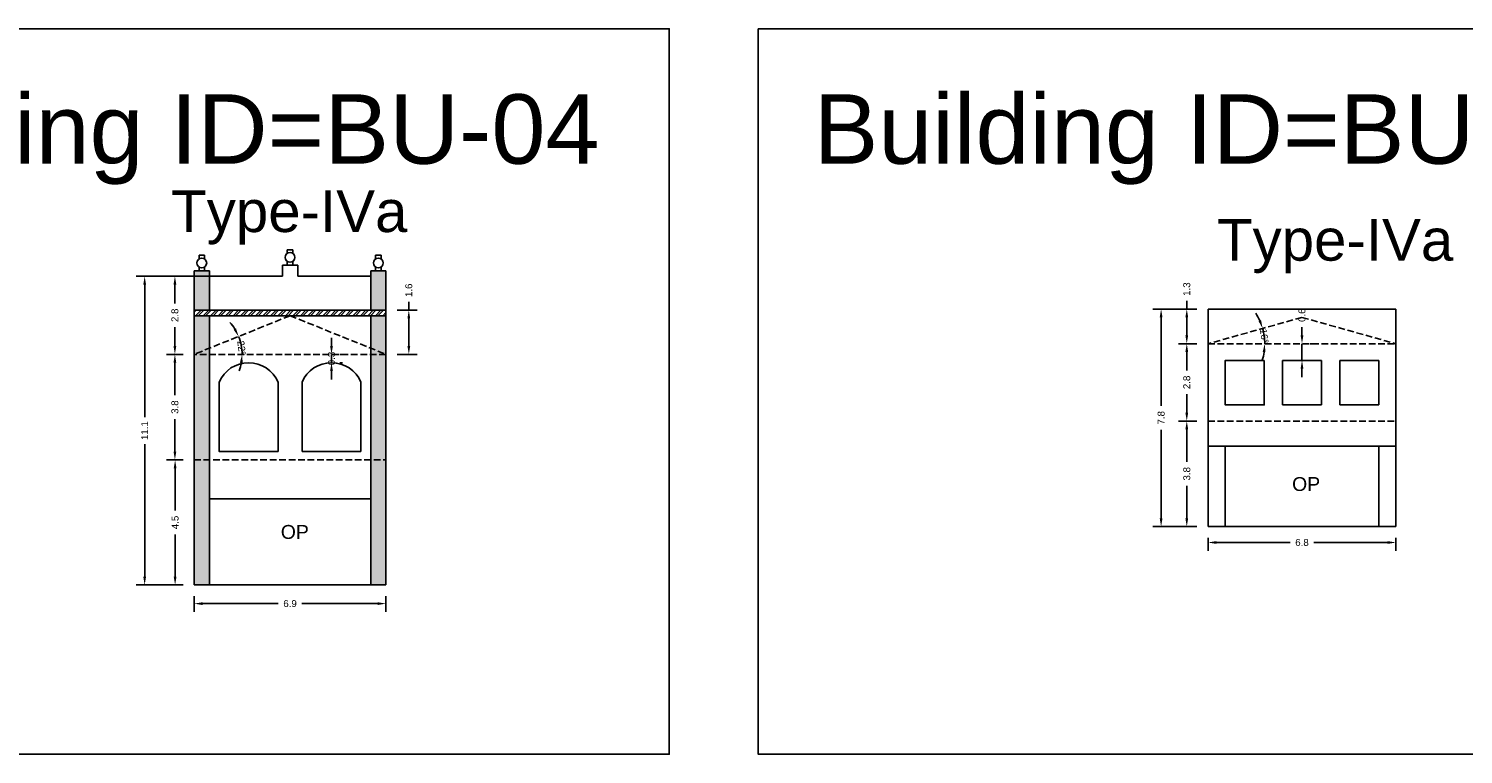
# Model space of a CAD drawing. Header units: metres. Extents: x 3416649 to 3417093, y -6712874 to -6712690.
# Tile 23 of 45: x 3416775 to 3416827, y -6712716 to -6712690. Entities that reach past the tile are written whole.
import ezdxf

# ---------------------------------------------------------------- set-up
doc = ezdxf.new("R2010")
doc.units = ezdxf.units.M
doc.linetypes.add('ACAD_ISO02W100', pattern=[15, 12, -3])
doc.layers.add('Dotted', color=7, linetype='ACAD_ISO02W100', plot=False)
doc.styles.get("Standard").update_dxf_attribs({"font": 'arial.ttf'})
doc.dimstyles.new('ISO-25', dxfattribs={"dimtxt": 0.25, "dimasz": 0.3, "dimexe": 0.3, "dimexo": 0.4, "dimgap": 0.2, "dimtad": 0, "dimdec": 1, "dimdsep": 46, "dimtxsty": 'Standard', "dimcen": 2.5, "dimadec": 0, "dimazin": 0, "dimtfac": 1, "dimtdec": 1, "dimtmove": 0, "dimatfit": 3, "dimfxl": 1, "dimarcsym": 0})

# ---------------------------------------------------------------- blocks, each defined once
blk = doc.blocks.new('*D28')
at = {"color": 0, "lineweight": -2, "transparency": 16777216}
for start, end in [(31.9332, 41.922), (360, 21.9444), (340.0225, 350.0112)]:
    blk.add_arc((3416781.404, -6712701.802), 1.723, start, end, dxfattribs=at)
at = {"color": 0, "transparency": 16777216}
for points in [[(3416782.91, -6712700.868), (3416782.821, -6712700.914), (3416783.002, -6712701.159)], [(3416783.051, -6712702.097), (3416783.15, -6712702.106), (3416783.127, -6712701.802)]]:
    blk.add_solid(points, dxfattribs=at)
at = {"layer": 'Defpoints', "color": 0, "transparency": 16777216}
for p in [(3416784.854, -6712700.412), (3416783.071, -6712701.367), (3416781.404, -6712701.802), (3416781.404, -6712701.802), (3416788.304, -6712701.802)]:
    blk.add_point(p, dxfattribs=at)
at = {"color": 0, "transparency": 16777216, "insert": (3416783.111, -6712701.572), "char_height": 0.25, "attachment_point": 5, "rotation": 277.6793}
blk.add_mtext('22°', dxfattribs=at)
blk = doc.blocks.new('*D29')
at = {"color": 0, "lineweight": -2, "transparency": 16777216}
for p, q in [((3416781.404, -6712710.502), (3416781.404, -6712711.073)), ((3416781.704, -6712710.773), (3416784.425, -6712710.773)), ((3416788.004, -6712710.773), (3416785.282, -6712710.773)), ((3416788.304, -6712710.502), (3416788.304, -6712711.073))]:
    blk.add_line(p, q, dxfattribs=at)
at = {"color": 0, "transparency": 16777216}
for points in [[(3416781.704, -6712710.723), (3416781.704, -6712710.823), (3416781.404, -6712710.773)], [(3416788.004, -6712710.723), (3416788.004, -6712710.823), (3416788.304, -6712710.773)]]:
    blk.add_solid(points, dxfattribs=at)
at = {"layer": 'Defpoints', "color": 0, "transparency": 16777216}
for p in [(3416781.404, -6712710.102), (3416788.304, -6712710.102), (3416788.304, -6712710.773)]:
    blk.add_point(p, dxfattribs=at)
at = {"color": 0, "transparency": 16777216, "insert": (3416784.854, -6712710.773), "char_height": 0.25, "attachment_point": 5}
blk.add_mtext('6.9', dxfattribs=at)
blk = doc.blocks.new('*D30')
at = {"color": 0, "lineweight": -2, "transparency": 16777216}
for p, q in [((3416781.004, -6712705.602), (3416780.418, -6712705.602)), ((3416780.718, -6712705.902), (3416780.718, -6712707.419)), ((3416780.718, -6712709.802), (3416780.718, -6712708.286)), ((3416781.004, -6712710.102), (3416780.418, -6712710.102))]:
    blk.add_line(p, q, dxfattribs=at)
at = {"color": 0, "transparency": 16777216}
for points in [[(3416780.668, -6712705.902), (3416780.768, -6712705.902), (3416780.718, -6712705.602)], [(3416780.668, -6712709.802), (3416780.768, -6712709.802), (3416780.718, -6712710.102)]]:
    blk.add_solid(points, dxfattribs=at)
at = {"layer": 'Defpoints', "color": 0, "transparency": 16777216}
for p in [(3416780.718, -6712705.602), (3416781.404, -6712705.602), (3416781.404, -6712710.102)]:
    blk.add_point(p, dxfattribs=at)
at = {"color": 0, "transparency": 16777216, "insert": (3416780.718, -6712707.852), "char_height": 0.25, "attachment_point": 5, "rotation": 90}
blk.add_mtext('4.5', dxfattribs=at)
blk = doc.blocks.new('*D31')
at = {"color": 0, "lineweight": -2, "transparency": 16777216}
for p, q in [((3416781.004, -6712701.802), (3416780.411, -6712701.802)), ((3416780.711, -6712702.102), (3416780.711, -6712703.275)), ((3416780.711, -6712705.302), (3416780.711, -6712704.13)), ((3416781.004, -6712705.602), (3416780.411, -6712705.602))]:
    blk.add_line(p, q, dxfattribs=at)
at = {"color": 0, "transparency": 16777216}
for points in [[(3416780.661, -6712702.102), (3416780.761, -6712702.102), (3416780.711, -6712701.802)], [(3416780.661, -6712705.302), (3416780.761, -6712705.302), (3416780.711, -6712705.602)]]:
    blk.add_solid(points, dxfattribs=at)
at = {"layer": 'Defpoints', "color": 0, "transparency": 16777216}
for p in [(3416780.711, -6712701.802), (3416781.404, -6712701.802), (3416781.404, -6712705.602)]:
    blk.add_point(p, dxfattribs=at)
at = {"color": 0, "transparency": 16777216, "insert": (3416780.711, -6712703.702), "char_height": 0.25, "attachment_point": 5, "rotation": 90}
blk.add_mtext('3.8', dxfattribs=at)
blk = doc.blocks.new('*D32')
at = {"color": 0, "lineweight": -2, "transparency": 16777216}
for p, q in [((3416781.933, -6712698.992), (3416780.411, -6712698.992)), ((3416780.711, -6712699.292), (3416780.711, -6712699.967)), ((3416780.711, -6712701.502), (3416780.711, -6712700.827)), ((3416781.004, -6712701.802), (3416780.411, -6712701.802))]:
    blk.add_line(p, q, dxfattribs=at)
at = {"color": 0, "transparency": 16777216}
for points in [[(3416780.661, -6712699.292), (3416780.761, -6712699.292), (3416780.711, -6712698.992)], [(3416780.661, -6712701.502), (3416780.761, -6712701.502), (3416780.711, -6712701.802)]]:
    blk.add_solid(points, dxfattribs=at)
at = {"layer": 'Defpoints', "color": 0, "transparency": 16777216}
for p in [(3416780.711, -6712698.992), (3416782.333, -6712698.992), (3416781.404, -6712701.802)]:
    blk.add_point(p, dxfattribs=at)
at = {"color": 0, "transparency": 16777216, "insert": (3416780.711, -6712700.397), "char_height": 0.25, "attachment_point": 5, "rotation": 90}
blk.add_mtext('2.8', dxfattribs=at)
blk = doc.blocks.new('*D33')
at = {"color": 0, "lineweight": -2, "transparency": 16777216}
for p, q in [((3416782.221, -6712698.992), (3416779.323, -6712698.992)), ((3416779.623, -6712699.292), (3416779.623, -6712704.059)), ((3416779.623, -6712709.802), (3416779.623, -6712705.036)), ((3416781.004, -6712710.102), (3416779.323, -6712710.102))]:
    blk.add_line(p, q, dxfattribs=at)
at = {"color": 0, "transparency": 16777216}
for points in [[(3416779.573, -6712699.292), (3416779.673, -6712699.292), (3416779.623, -6712698.992)], [(3416779.573, -6712709.802), (3416779.673, -6712709.802), (3416779.623, -6712710.102)]]:
    blk.add_solid(points, dxfattribs=at)
at = {"layer": 'Defpoints', "color": 0, "transparency": 16777216}
for p in [(3416779.623, -6712698.992), (3416782.621, -6712698.992), (3416781.404, -6712710.102)]:
    blk.add_point(p, dxfattribs=at)
at = {"color": 0, "transparency": 16777216, "insert": (3416779.623, -6712704.547), "char_height": 0.25, "attachment_point": 5, "rotation": 90}
blk.add_mtext('11.1', dxfattribs=at)
blk = doc.blocks.new('*D34')
at = {"color": 0, "lineweight": -2, "transparency": 16777216}
for p, q in [((3416786.344, -6712701.502), (3416786.344, -6712701.202)), ((3416786.344, -6712702.102), (3416786.344, -6712701.802)), ((3416786.744, -6712701.802), (3416786.644, -6712701.802)), ((3416786.744, -6712702.102), (3416786.644, -6712702.102)), ((3416786.344, -6712702.402), (3416786.344, -6712702.702))]:
    blk.add_line(p, q, dxfattribs=at)
at = {"color": 0, "transparency": 16777216}
for points in [[(3416786.294, -6712701.502), (3416786.394, -6712701.502), (3416786.344, -6712701.802)], [(3416786.294, -6712702.402), (3416786.394, -6712702.402), (3416786.344, -6712702.102)]]:
    blk.add_solid(points, dxfattribs=at)
at = {"layer": 'Defpoints', "color": 0, "transparency": 16777216}
for p in [(3416786.344, -6712701.802), (3416786.344, -6712701.802), (3416786.344, -6712702.102)]:
    blk.add_point(p, dxfattribs=at)
at = {"color": 0, "transparency": 16777216, "insert": (3416786.344, -6712701.952), "char_height": 0.25, "attachment_point": 5, "rotation": 90}
blk.add_mtext('0.3', dxfattribs=at)
blk = doc.blocks.new('*D35')
at = {"color": 0, "lineweight": -2, "transparency": 16777216}
for p, q in [((3416789.126, -6712700.212), (3416789.126, -6712699.912)), ((3416788.704, -6712700.212), (3416789.426, -6712700.212)), ((3416789.126, -6712701.502), (3416789.126, -6712700.512)), ((3416788.704, -6712701.802), (3416789.426, -6712701.802))]:
    blk.add_line(p, q, dxfattribs=at)
at = {"color": 0, "transparency": 16777216}
for points in [[(3416789.076, -6712700.512), (3416789.176, -6712700.512), (3416789.126, -6712700.212)], [(3416789.076, -6712701.502), (3416789.176, -6712701.502), (3416789.126, -6712701.802)]]:
    blk.add_solid(points, dxfattribs=at)
at = {"layer": 'Defpoints', "color": 0, "transparency": 16777216}
for p in [(3416788.304, -6712700.212), (3416789.126, -6712700.212), (3416788.304, -6712701.802)]:
    blk.add_point(p, dxfattribs=at)
at = {"color": 0, "transparency": 16777216, "insert": (3416789.126, -6712699.497), "char_height": 0.25, "attachment_point": 5, "rotation": 90}
blk.add_mtext('1.6', dxfattribs=at)
blk = doc.blocks.new('*D36')
at = {"color": 0, "lineweight": -2, "transparency": 16777216}
for start, end in [(24.1373, 32.5758), (0, 15.6988), (343.1231, 351.5615)]:
    blk.add_arc((3416817.88, -6712701.421), 2.039, start, end, dxfattribs=at)
at = {"color": 0, "transparency": 16777216}
for points in [[(3416819.788, -6712700.57), (3416819.694, -6712700.604), (3416819.843, -6712700.869)], [(3416819.847, -6712701.716), (3416819.947, -6712701.724), (3416819.919, -6712701.421)]]:
    blk.add_solid(points, dxfattribs=at)
at = {"layer": 'Defpoints', "color": 0, "transparency": 16777216}
for p in [(3416821.26, -6712700.471), (3416819.885, -6712701.051), (3416817.88, -6712701.421), (3416817.88, -6712701.421), (3416824.64, -6712701.421)]:
    blk.add_point(p, dxfattribs=at)
at = {"color": 0, "transparency": 16777216, "insert": (3416819.9, -6712701.143), "char_height": 0.25, "attachment_point": 5, "rotation": 277.8494}
blk.add_mtext('16°', dxfattribs=at)
blk = doc.blocks.new('*D37')
at = {"color": 0, "lineweight": -2, "transparency": 16777216}
for p, q in [((3416817.48, -6712704.201), (3416816.815, -6712704.201)), ((3416817.115, -6712704.501), (3416817.115, -6712705.673)), ((3416817.115, -6712707.701), (3416817.115, -6712706.529)), ((3416817.48, -6712708.001), (3416816.815, -6712708.001))]:
    blk.add_line(p, q, dxfattribs=at)
at = {"color": 0, "transparency": 16777216}
for points in [[(3416817.065, -6712704.501), (3416817.165, -6712704.501), (3416817.115, -6712704.201)], [(3416817.065, -6712707.701), (3416817.165, -6712707.701), (3416817.115, -6712708.001)]]:
    blk.add_solid(points, dxfattribs=at)
at = {"layer": 'Defpoints', "color": 0, "transparency": 16777216}
for p in [(3416817.115, -6712704.201), (3416817.88, -6712704.201), (3416817.88, -6712708.001)]:
    blk.add_point(p, dxfattribs=at)
at = {"color": 0, "transparency": 16777216, "insert": (3416817.115, -6712706.101), "char_height": 0.25, "attachment_point": 5, "rotation": 90}
blk.add_mtext('3.8', dxfattribs=at)
blk = doc.blocks.new('*D38')
at = {"color": 0, "lineweight": -2, "transparency": 16777216}
for p, q in [((3416817.48, -6712701.421), (3416816.815, -6712701.421)), ((3416817.115, -6712701.721), (3416817.115, -6712702.381)), ((3416817.115, -6712703.901), (3416817.115, -6712703.241)), ((3416817.48, -6712704.201), (3416816.815, -6712704.201))]:
    blk.add_line(p, q, dxfattribs=at)
at = {"color": 0, "transparency": 16777216}
for points in [[(3416817.065, -6712701.721), (3416817.165, -6712701.721), (3416817.115, -6712701.421)], [(3416817.065, -6712703.901), (3416817.165, -6712703.901), (3416817.115, -6712704.201)]]:
    blk.add_solid(points, dxfattribs=at)
at = {"layer": 'Defpoints', "color": 0, "transparency": 16777216}
for p in [(3416817.115, -6712701.421), (3416817.88, -6712701.421), (3416817.88, -6712704.201)]:
    blk.add_point(p, dxfattribs=at)
at = {"color": 0, "transparency": 16777216, "insert": (3416817.115, -6712702.811), "char_height": 0.25, "attachment_point": 5, "rotation": 90}
blk.add_mtext('2.8', dxfattribs=at)
blk = doc.blocks.new('*D39')
at = {"color": 0, "lineweight": -2, "transparency": 16777216}
for p, q in [((3416817.115, -6712700.171), (3416817.115, -6712699.871)), ((3416817.48, -6712700.171), (3416816.815, -6712700.171)), ((3416817.115, -6712701.121), (3416817.115, -6712700.471)), ((3416817.48, -6712701.421), (3416816.815, -6712701.421))]:
    blk.add_line(p, q, dxfattribs=at)
at = {"color": 0, "transparency": 16777216}
for points in [[(3416817.065, -6712700.471), (3416817.165, -6712700.471), (3416817.115, -6712700.171)], [(3416817.065, -6712701.121), (3416817.165, -6712701.121), (3416817.115, -6712701.421)]]:
    blk.add_solid(points, dxfattribs=at)
at = {"layer": 'Defpoints', "color": 0, "transparency": 16777216}
for p in [(3416817.115, -6712700.171), (3416817.88, -6712700.171), (3416817.88, -6712701.421)]:
    blk.add_point(p, dxfattribs=at)
at = {"color": 0, "transparency": 16777216, "insert": (3416817.115, -6712699.455), "char_height": 0.25, "attachment_point": 5, "rotation": 90}
blk.add_mtext('1.3', dxfattribs=at)
blk = doc.blocks.new('*D40')
at = {"color": 0, "lineweight": -2, "transparency": 16777216}
for p, q in [((3416817.48, -6712700.171), (3416815.892, -6712700.171)), ((3416816.192, -6712700.471), (3416816.192, -6712703.659)), ((3416816.192, -6712707.701), (3416816.192, -6712704.513)), ((3416817.48, -6712708.001), (3416815.892, -6712708.001))]:
    blk.add_line(p, q, dxfattribs=at)
at = {"color": 0, "transparency": 16777216}
for points in [[(3416816.142, -6712700.471), (3416816.242, -6712700.471), (3416816.192, -6712700.171)], [(3416816.142, -6712707.701), (3416816.242, -6712707.701), (3416816.192, -6712708.001)]]:
    blk.add_solid(points, dxfattribs=at)
at = {"layer": 'Defpoints', "color": 0, "transparency": 16777216}
for p in [(3416816.192, -6712700.171), (3416817.88, -6712700.171), (3416817.88, -6712708.001)]:
    blk.add_point(p, dxfattribs=at)
at = {"color": 0, "transparency": 16777216, "insert": (3416816.192, -6712704.086), "char_height": 0.25, "attachment_point": 5, "rotation": 90}
blk.add_mtext('7.8', dxfattribs=at)
blk = doc.blocks.new('*D41')
at = {"color": 0, "lineweight": -2, "transparency": 16777216}
for p, q in [((3416817.88, -6712708.401), (3416817.88, -6712708.873)), ((3416824.64, -6712708.401), (3416824.64, -6712708.873)), ((3416818.18, -6712708.573), (3416820.832, -6712708.573)), ((3416824.34, -6712708.573), (3416821.689, -6712708.573))]:
    blk.add_line(p, q, dxfattribs=at)
at = {"color": 0, "transparency": 16777216}
for points in [[(3416818.18, -6712708.523), (3416818.18, -6712708.623), (3416817.88, -6712708.573)], [(3416824.34, -6712708.523), (3416824.34, -6712708.623), (3416824.64, -6712708.573)]]:
    blk.add_solid(points, dxfattribs=at)
at = {"layer": 'Defpoints', "color": 0, "transparency": 16777216}
for p in [(3416817.88, -6712708.001), (3416824.64, -6712708.001), (3416824.64, -6712708.573)]:
    blk.add_point(p, dxfattribs=at)
at = {"color": 0, "transparency": 16777216, "insert": (3416821.26, -6712708.573), "char_height": 0.25, "attachment_point": 5}
blk.add_mtext('6.8', dxfattribs=at)
blk = doc.blocks.new('*D42')
at = {"color": 0, "lineweight": -2, "transparency": 16777216}
for p, q in [((3416821.26, -6712701.121), (3416821.26, -6712700.821)), ((3416821.26, -6712702.021), (3416821.26, -6712701.421)), ((3416821.66, -6712701.421), (3416821.56, -6712701.421)), ((3416821.66, -6712702.021), (3416821.56, -6712702.021)), ((3416821.26, -6712702.321), (3416821.26, -6712702.621))]:
    blk.add_line(p, q, dxfattribs=at)
at = {"color": 0, "transparency": 16777216}
for points in [[(3416821.21, -6712701.121), (3416821.31, -6712701.121), (3416821.26, -6712701.421)], [(3416821.21, -6712702.321), (3416821.31, -6712702.321), (3416821.26, -6712702.021)]]:
    blk.add_solid(points, dxfattribs=at)
at = {"layer": 'Defpoints', "color": 0, "transparency": 16777216}
for p in [(3416821.26, -6712701.421), (3416821.26, -6712701.421), (3416821.26, -6712702.021)]:
    blk.add_point(p, dxfattribs=at)
at = {"color": 0, "transparency": 16777216, "insert": (3416821.26, -6712700.393), "char_height": 0.25, "attachment_point": 5, "rotation": 90}
blk.add_mtext('0.6', dxfattribs=at)

msp = doc.modelspace()

# ---------------------------------------------------------------- hatches: boundary and pattern name
h = msp.add_hatch(color=256)
h.dxf.hatch_style = 1
h.paths.add_polyline_path([(3416781.954, -6712698.792), (3416781.404, -6712698.792), (3416781.404, -6712700.212), (3416781.954, -6712700.212)])
h.paths.add_polyline_path([(3416781.954, -6712700.412), (3416781.404, -6712700.412), (3416781.404, -6712701.802), (3416781.954, -6712701.581)])
h.paths.add_polyline_path([(3416781.954, -6712701.581), (3416781.404, -6712701.802), (3416781.954, -6712701.802)], flags=17)
h.paths.add_polyline_path([(3416781.954, -6712701.802), (3416781.404, -6712701.802), (3416781.404, -6712705.602), (3416781.954, -6712705.602)])
h.paths.add_polyline_path([(3416781.954, -6712705.602), (3416781.404, -6712705.602), (3416781.404, -6712710.102), (3416781.954, -6712710.102)])
h = msp.add_hatch(color=256)
h.dxf.hatch_style = 1
h.paths.add_polyline_path([(3416787.754, -6712698.792), (3416788.304, -6712698.792), (3416788.304, -6712700.212), (3416787.754, -6712700.212)])
h.paths.add_polyline_path([(3416787.754, -6712700.412), (3416788.304, -6712700.412), (3416788.304, -6712701.802), (3416787.754, -6712701.581)])
h.paths.add_polyline_path([(3416787.754, -6712701.581), (3416788.304, -6712701.802), (3416787.754, -6712701.802)], flags=17)
h.paths.add_polyline_path([(3416787.754, -6712701.802), (3416788.304, -6712701.802), (3416788.304, -6712705.602), (3416787.754, -6712705.602)])
h.paths.add_polyline_path([(3416787.754, -6712705.602), (3416788.304, -6712705.602), (3416788.304, -6712710.102), (3416787.754, -6712710.102)])
h = msp.add_hatch()
h.set_pattern_fill('ANSI32', color=256, scale=0.02)
h.set_pattern_definition([(45, (0, 1.06809), (-0.134703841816, 0.134703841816), []), (45, (0.0898, 1.06809), (-0.134703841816, 0.134703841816), [])])
h.paths.add_polyline_path([(3416788.304, -6712700.412), (3416788.304, -6712700.212), (3416781.404, -6712700.212), (3416781.404, -6712700.412)])

# ---------------------------------------------------------------- linework, layer by layer
for points in [[(3416765.169, -6712690.082), (3416798.493, -6712690.082), (3416798.493, -6712716.196), (3416765.169, -6712716.196)], [(3416801.699, -6712690.082), (3416835.023, -6712690.082), (3416835.023, -6712716.196), (3416801.699, -6712716.196)], [(3416819.9, -6712702.021), (3416819.9, -6712703.621), (3416818.5, -6712703.621), (3416818.5, -6712702.021)], [(3416824.02, -6712705.101), (3416818.5, -6712705.101), (3416818.5, -6712708.001), (3416824.02, -6712708.001)], [(3416787.754, -6712707.002), (3416781.954, -6712707.002), (3416781.954, -6712710.102), (3416787.754, -6712710.102)]]:
    msp.add_lwpolyline(points, close=True)
for points in [[(3416784.754, -6712698.17), (3416784.754, -6712698.036)], [(3416784.954, -6712698.036), (3416784.754, -6712698.036)], [(3416784.954, -6712698.17), (3416784.954, -6712698.036)], [(3416781.579, -6712698.37), (3416781.579, -6712698.236)], [(3416781.779, -6712698.236), (3416781.579, -6712698.236)], [(3416781.779, -6712698.37), (3416781.779, -6712698.236)], [(3416784.579, -6712698.592), (3416785.129, -6712698.592)], [(3416784.579, -6712698.592), (3416784.579, -6712698.992)], [(3416784.754, -6712698.592), (3416784.754, -6712698.459)], [(3416784.754, -6712698.592), (3416784.954, -6712698.592)], [(3416784.954, -6712698.592), (3416784.954, -6712698.459)], [(3416785.129, -6712698.592), (3416785.129, -6712698.992)], [(3416787.929, -6712698.37), (3416787.929, -6712698.236)], [(3416788.129, -6712698.236), (3416787.929, -6712698.236)], [(3416788.129, -6712698.37), (3416788.129, -6712698.236)], [(3416781.404, -6712698.792), (3416781.404, -6712710.102)], [(3416781.404, -6712698.792), (3416781.954, -6712698.792)], [(3416781.579, -6712698.792), (3416781.579, -6712698.659)], [(3416781.579, -6712698.792), (3416781.779, -6712698.792)], [(3416781.779, -6712698.792), (3416781.779, -6712698.659)], [(3416781.954, -6712698.792), (3416781.954, -6712700.212)], [(3416781.954, -6712698.992), (3416784.579, -6712698.992)], [(3416785.129, -6712698.992), (3416787.754, -6712698.992)], [(3416787.754, -6712698.792), (3416787.754, -6712700.212)], [(3416787.754, -6712698.792), (3416788.304, -6712698.792)], [(3416787.929, -6712698.792), (3416787.929, -6712698.659)], [(3416787.929, -6712698.792), (3416788.129, -6712698.792)], [(3416788.129, -6712698.792), (3416788.129, -6712698.659)], [(3416788.304, -6712698.792), (3416788.304, -6712710.102)], [(3416781.404, -6712700.212), (3416788.304, -6712700.212)], [(3416781.404, -6712700.412), (3416788.304, -6712700.412)], [(3416781.954, -6712700.412), (3416781.954, -6712710.102)], [(3416787.754, -6712700.412), (3416787.754, -6712710.102)], [(3416817.88, -6712700.171), (3416817.88, -6712708.001)], [(3416817.88, -6712700.171), (3416824.64, -6712700.171)], [(3416824.64, -6712700.171), (3416824.64, -6712708.001)], [(3416820.56, -6712702.021), (3416821.96, -6712702.021)], [(3416820.56, -6712702.021), (3416820.56, -6712703.621)], [(3416821.96, -6712702.021), (3416821.96, -6712703.621)], [(3416824.02, -6712702.021), (3416822.62, -6712702.021)], [(3416822.62, -6712702.021), (3416822.62, -6712703.621)], [(3416824.02, -6712702.021), (3416824.02, -6712703.621)], [(3416785.284, -6712702.802), (3416785.284, -6712705.302)], [(3416787.404, -6712702.802), (3416787.404, -6712705.302)], [(3416820.56, -6712703.621), (3416821.96, -6712703.621)], [(3416824.02, -6712703.621), (3416822.62, -6712703.621)], [(3416787.404, -6712705.302), (3416785.284, -6712705.302)], [(3416817.88, -6712705.101), (3416824.64, -6712705.101)], [(3416818.5, -6712705.101), (3416818.5, -6712708.001)], [(3416824.02, -6712705.101), (3416824.02, -6712708.001)], [(3416781.954, -6712707.002), (3416787.754, -6712707.002)], [(3416817.88, -6712708.001), (3416824.64, -6712708.001)], [(3416781.404, -6712710.102), (3416788.304, -6712710.102)]]:
    msp.add_lwpolyline(points)
msp.add_lwpolyline([(3416784.424, -6712705.302), (3416784.424, -6712702.802, 0.660377), (3416782.304, -6712702.802), (3416782.304, -6712705.302)], format="xyb", close=True)
for centre in [(3416781.679, -6712698.514), (3416784.854, -6712698.314), (3416788.029, -6712698.514)]:
    msp.add_circle(centre, 0.176)
msp.add_arc((3416786.344, -6712703.255), 1.153, 23.1203, 156.8797)
at = {"layer": 'Dotted', "ltscale": 0.02}
msp.add_line((3416788.304, -6712701.802), (3416781.404, -6712701.802), dxfattribs=at)
for points in [[(3416784.854, -6712700.412), (3416781.404, -6712701.802)], [(3416784.854, -6712700.412), (3416788.304, -6712701.802)], [(3416821.26, -6712700.471), (3416817.88, -6712701.421)], [(3416821.26, -6712700.471), (3416824.64, -6712701.421)], [(3416817.88, -6712701.421), (3416824.64, -6712701.421)], [(3416817.88, -6712704.201), (3416824.64, -6712704.201)], [(3416781.404, -6712705.602), (3416788.304, -6712705.602)]]:
    msp.add_lwpolyline(points, dxfattribs=at)

# ---------------------------------------------------------------- texts
at = {"attachment_point": 1}
for s, width, heights, insert, char_height in [('Building ID=BU-04', 67.86454, [0.517], (3416767.158, -6712692.443), 2.5), ('Building ID=BU-05', 67.86454, [0.517], (3416803.688, -6712692.443), 2.5), ('Type-IVa', 9.99112, [0.517], (3416780.576, -6712695.901), 1.5), ('Type-IVa', 9.99112, [0.517], (3416818.202, -6712696.931), 1.5), ('OP', 1.17554, [0], (3416820.904, -6712706.219), 0.5), ('OP', 1.17554, [0], (3416784.52, -6712707.943), 0.5)]:
    msp.add_mtext_dynamic_manual_height_columns(s, width=width, gutter_width=12.5, heights=heights, dxfattribs=dict(at, insert=insert, char_height=char_height))

# ---------------------------------------------------------------- dimensions: what is measured, and where the dimension line sits
for base, p1, p2, picture, middle in [((3416779.623, -6712698.992), (3416781.404, -6712710.102), (3416782.621, -6712698.992), '*D33', (3416779.623, -6712704.547)), ((3416780.711, -6712698.992), (3416781.404, -6712701.802), (3416782.333, -6712698.992), '*D32', (3416780.711, -6712700.397)), ((3416789.126, -6712700.212), (3416788.304, -6712701.802), (3416788.304, -6712700.212), '*D35', (3416789.126, -6712699.497)), ((3416817.115158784, -6712700.170967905), (3416817.880125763, -6712701.420967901), (3416817.880125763, -6712700.170967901), '*D39', (3416817.115158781, -6712699.455159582)), ((3416816.192, -6712700.171), (3416817.88, -6712708.001), (3416817.88, -6712700.171), '*D40', (3416816.192, -6712704.086)), ((3416821.26, -6712701.421), (3416821.26, -6712702.021), (3416821.26, -6712701.421), '*D42', (3416821.26, -6712700.393)), ((3416817.115, -6712701.421), (3416817.88, -6712704.201), (3416817.88, -6712701.421), '*D38', (3416817.115, -6712702.811)), ((3416780.711, -6712701.802), (3416781.404, -6712705.602), (3416781.404, -6712701.802), '*D31', (3416780.711, -6712703.702)), ((3416817.115, -6712704.201), (3416817.88, -6712708.001), (3416817.88, -6712704.201), '*D37', (3416817.115, -6712706.101)), ((3416780.718, -6712705.602), (3416781.404, -6712710.102), (3416781.404, -6712705.602), '*D30', (3416780.718, -6712707.852))]:
    dim = msp.add_linear_dim(base=base, p1=p1, p2=p2, angle=90, dimstyle='ISO-25')
    dim.commit()
    dim.dimension.update_dxf_attribs({"geometry": picture, "text_midpoint": middle})
for base, line1, line2, picture, middle in [((3416783.071, -6712701.367), ((3416788.304, -6712701.802), (3416781.404, -6712701.802)), ((3416784.854, -6712700.412), (3416781.404, -6712701.802)), '*D28', (3416783.111, -6712701.572)), ((3416819.885, -6712701.051), ((3416817.88, -6712701.421), (3416824.64, -6712701.421)), ((3416821.26, -6712700.471), (3416817.88, -6712701.421)), '*D36', (3416819.9, -6712701.143))]:
    dim = msp.add_angular_dim_2l(base=base, line1=line1, line2=line2, dimstyle='ISO-25')
    dim.commit()
    dim.dimension.update_dxf_attribs({"geometry": picture, "text_midpoint": middle, "dimtype": 162})
dim = msp.add_linear_dim(base=(3416786.344, -6712701.802), p1=(3416786.344, -6712702.102), p2=(3416786.344, -6712701.802), angle=90, dimstyle='ISO-25')
dim.commit()
dim.dimension.update_dxf_attribs({"geometry": '*D34', "text_midpoint": (3416786.344, -6712701.952), "dimtype": 160})
for base, p1, p2, picture, middle in [((3416824.64, -6712708.573), (3416817.88, -6712708.001), (3416824.64, -6712708.001), '*D41', (3416821.26, -6712708.573)), ((3416788.304, -6712710.773), (3416781.404, -6712710.102), (3416788.304, -6712710.102), '*D29', (3416784.854, -6712710.773))]:
    dim = msp.add_linear_dim(base=base, p1=p1, p2=p2, dimstyle='ISO-25')
    dim.commit()
    dim.dimension.update_dxf_attribs({"geometry": picture, "text_midpoint": middle})

doc.saveas('drawing.dxf')
